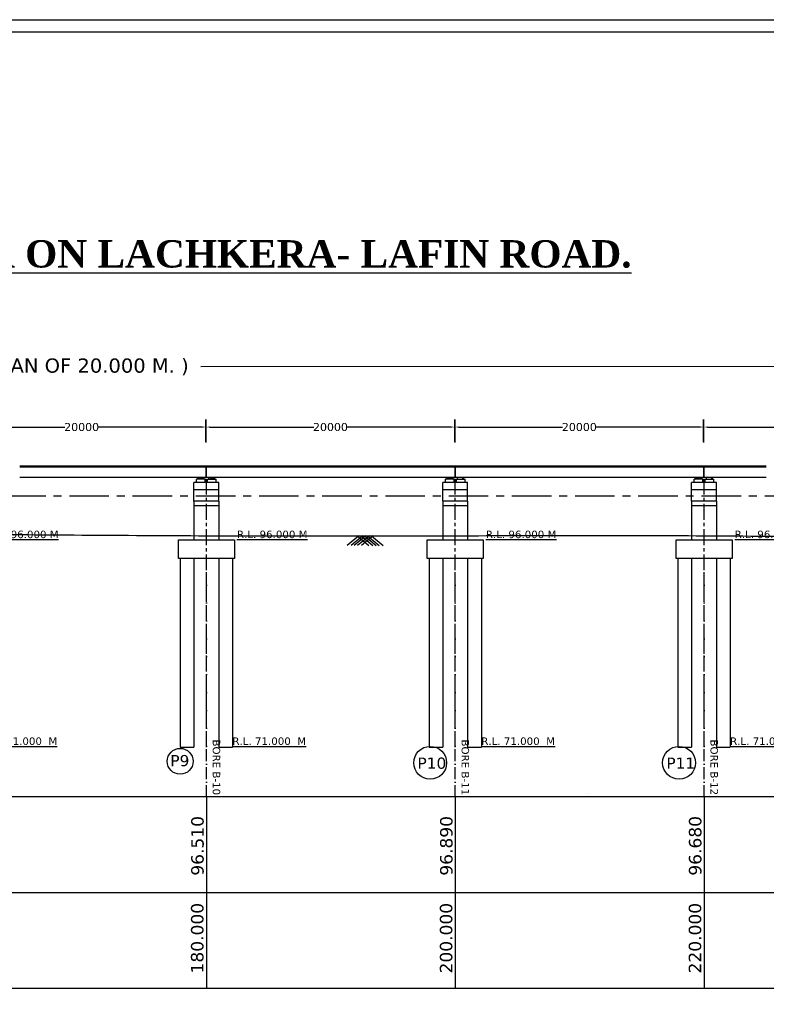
# Model space of a CAD drawing. Header units: millimetres. Extents: x -7746077780 to -3844657605, y -13315294818 to -6656873469.
# Tile 72 of 130: x -3871786291 to -3871756291, y -6657886029 to -6657846438. Entities that reach past the tile are written whole.
import ezdxf

# ---------------------------------------------------------------- set-up
doc = ezdxf.new("R2010")
doc.units = ezdxf.units.MM
doc.header["$MEASUREMENT"] = 0
doc.header["$PDMODE"] = 2
doc.linetypes.add('ACAD_ISO10W100', pattern=[18, 12, -3, 0, -3])
doc.linetypes.add('CENTER', pattern=[50.800000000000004, 31.75, -6.35, 6.35, -6.35])
for name, color, linetype in [('CHAINAGE', 7, 'Continuous'), ('GROUND_LVL', 114, 'Continuous'), ('H.F.L.', 7, 'Continuous'), ('SECTION', 7, 'Continuous'), ('TEX', 6, 'Continuous'), ('TEXT', 7, 'Continuous')]:
    doc.layers.add(name, color=color, linetype=linetype)
doc.styles.get("Standard").update_dxf_attribs({"font": 'verdana.ttf', "height": 250})
doc.dimstyles.new('Copy of ISO-25--------4', dxfattribs={"dimtxt": 200, "dimasz": 150, "dimexe": 300, "dimexo": 300, "dimgap": 0.02, "dimtad": 0, "dimtih": 1, "dimtoh": 1, "dimdec": 0, "dimlfac": 4, "dimdsep": 46, "dimtxsty": 'Standard', "dimcen": 150, "dimclrd": 1, "dimclre": 1, "dimclrt": 1, "dimadec": 0, "dimazin": 0, "dimtfac": 1, "dimtdec": 0, "dimtmove": 2, "dimatfit": 3, "dimfxl": 0, "dimarcsym": 0})
pattern_1 = [(45, (-434183.3322410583, -634013.7280435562), (-8.838834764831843, 8.838834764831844), [])]
pattern_2 = [(45.00000000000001, (-1935246516.260648, -3329043393.797543), (-8.838834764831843, 8.838834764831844), [])]

# ---------------------------------------------------------------- blocks, each defined once
blk = doc.blocks.new('*D430')
at = {"layer": 'Defpoints', "color": 0, "ltscale": 20, "transparency": 16777216}
for p in [(-3871778809.489105, -6657862817.984941), (-3871788798.083372, -6657863739.066577), (-3871778809.489105, -6657863707.984941)]:
    blk.add_point(p, dxfattribs=at)
at = {"layer": 'TEX', "color": 1, "lineweight": -2, "ltscale": 20, "transparency": 16777216}
for p, q in [((-3871788798.083372, -6657863439.066577), (-3871788798.083372, -6657862517.984941)), ((-3871788648.083372, -6657862817.984941), (-3871784474.502998, -6657862817.984941)), ((-3871778959.489105, -6657862817.984941), (-3871783133.069479, -6657862817.984941)), ((-3871778809.489105, -6657863407.984941), (-3871778809.489105, -6657862517.984941))]:
    blk.add_line(p, q, dxfattribs=at)
at = {"layer": 'TEX', "color": 1, "ltscale": 20, "transparency": 16777216}
for points in [[(-3871788648.083372, -6657862792.984941), (-3871788648.083372, -6657862842.984941), (-3871788798.083372, -6657862817.984941)], [(-3871778959.489105, -6657862792.984941), (-3871778959.489105, -6657862842.984941), (-3871778809.489105, -6657862817.984941)]]:
    blk.add_solid(points, dxfattribs=at)
at = {"layer": 'TEX', "color": 1, "ltscale": 20, "transparency": 16777216, "insert": (-3871783803.786239, -6657862817.984941), "char_height": 250, "width": 3757.989820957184, "attachment_point": 5}
blk.add_mtext('{\\H1.2857x;20000}', dxfattribs=at)
blk = doc.blocks.new('*D431')
at = {"layer": 'Defpoints', "color": 0, "ltscale": 20, "transparency": 16777216}
for p in [(-3871768809.489105, -6657862817.98494), (-3871778798.083372, -6657863739.066576), (-3871768809.489105, -6657863707.98494)]:
    blk.add_point(p, dxfattribs=at)
at = {"layer": 'TEX', "color": 1, "lineweight": -2, "ltscale": 20, "transparency": 16777216}
for p, q in [((-3871778798.083372, -6657863439.066576), (-3871778798.083372, -6657862517.98494)), ((-3871778648.083372, -6657862817.98494), (-3871774474.502998, -6657862817.98494)), ((-3871768959.489105, -6657862817.98494), (-3871773133.069479, -6657862817.98494)), ((-3871768809.489105, -6657863407.98494), (-3871768809.489105, -6657862517.98494))]:
    blk.add_line(p, q, dxfattribs=at)
at = {"layer": 'TEX', "color": 1, "ltscale": 20, "transparency": 16777216}
for points in [[(-3871778648.083372, -6657862792.98494), (-3871778648.083372, -6657862842.98494), (-3871778798.083372, -6657862817.98494)], [(-3871768959.489105, -6657862792.98494), (-3871768959.489105, -6657862842.98494), (-3871768809.489105, -6657862817.98494)]]:
    blk.add_solid(points, dxfattribs=at)
at = {"layer": 'TEX', "color": 1, "ltscale": 20, "transparency": 16777216, "insert": (-3871773803.786239, -6657862817.98494), "char_height": 250, "width": 3757.989820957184, "attachment_point": 5}
blk.add_mtext('{\\H1.2857x;20000}', dxfattribs=at)
blk = doc.blocks.new('*D432')
at = {"layer": 'Defpoints', "color": 0, "ltscale": 20, "transparency": 16777216}
for p in [(-3871758809.489106, -6657862817.984943), (-3871768798.083372, -6657863739.06658), (-3871758809.489106, -6657863707.984943)]:
    blk.add_point(p, dxfattribs=at)
at = {"layer": 'TEX', "color": 1, "lineweight": -2, "ltscale": 20, "transparency": 16777216}
for p, q in [((-3871768798.083372, -6657863439.06658), (-3871768798.083372, -6657862517.984943)), ((-3871768648.083372, -6657862817.984943), (-3871764474.502998, -6657862817.984943)), ((-3871758959.489106, -6657862817.984943), (-3871763133.069479, -6657862817.984943)), ((-3871758809.489106, -6657863407.984943), (-3871758809.489106, -6657862517.984943))]:
    blk.add_line(p, q, dxfattribs=at)
at = {"layer": 'TEX', "color": 1, "ltscale": 20, "transparency": 16777216}
for points in [[(-3871768648.083372, -6657862792.984943), (-3871768648.083372, -6657862842.984943), (-3871768798.083372, -6657862817.984943)], [(-3871758959.489106, -6657862792.984943), (-3871758959.489106, -6657862842.984943), (-3871758809.489106, -6657862817.984943)]]:
    blk.add_solid(points, dxfattribs=at)
at = {"layer": 'TEX', "color": 1, "ltscale": 20, "transparency": 16777216, "insert": (-3871763803.786239, -6657862817.984943), "char_height": 250, "width": 3757.989820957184, "attachment_point": 5}
blk.add_mtext('{\\H1.2857x;20000}', dxfattribs=at)
blk = doc.blocks.new('*D433')
at = {"layer": 'Defpoints', "color": 0, "ltscale": 20, "transparency": 16777216}
for p in [(-3871748809.489105, -6657862817.984938), (-3871758798.083372, -6657863739.066574), (-3871748809.489105, -6657863707.984938)]:
    blk.add_point(p, dxfattribs=at)
at = {"layer": 'TEX', "color": 1, "lineweight": -2, "ltscale": 20, "transparency": 16777216}
for p, q in [((-3871758798.083372, -6657863439.066574), (-3871758798.083372, -6657862517.984938)), ((-3871758648.083372, -6657862817.984938), (-3871754474.502998, -6657862817.984938)), ((-3871748959.489105, -6657862817.984938), (-3871753133.069479, -6657862817.984938)), ((-3871748809.489105, -6657863407.984938), (-3871748809.489105, -6657862517.984938))]:
    blk.add_line(p, q, dxfattribs=at)
at = {"layer": 'TEX', "color": 1, "ltscale": 20, "transparency": 16777216}
for points in [[(-3871758648.083372, -6657862792.984938), (-3871758648.083372, -6657862842.984938), (-3871758798.083372, -6657862817.984938)], [(-3871748959.489105, -6657862792.984938), (-3871748959.489105, -6657862842.984938), (-3871748809.489105, -6657862817.984938)]]:
    blk.add_solid(points, dxfattribs=at)
at = {"layer": 'TEX', "color": 1, "ltscale": 20, "transparency": 16777216, "insert": (-3871753803.786239, -6657862817.984938), "char_height": 250, "width": 3757.989820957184, "attachment_point": 5}
blk.add_mtext('{\\H1.2857x;20000}', dxfattribs=at)
blk = doc.blocks.new('*D436')
at = {"layer": 'Defpoints', "color": 0, "ltscale": 20, "transparency": 16777216}
for p in [(-3871728797.617582, -6657860377.818653), (-3871868780.004934, -6657864429.066581), (-3871728796.533581, -6657864391.258024)]:
    blk.add_point(p, dxfattribs=at)
at = {"layer": 'TEX', "color": 1, "lineweight": -2, "ltscale": 20, "transparency": 16777216}
for p, q in [((-3871728796.614608, -6657864091.258036), (-3871728797.69861, -6657860077.818664)), ((-3871868780.085962, -6657864129.066592), (-3871868781.169964, -6657860115.627219)), ((-3871868631.088942, -6657860415.586695), (-3871818559.181579, -6657860402.062623)), ((-3871728947.617577, -6657860377.859167), (-3871779019.52494, -6657860391.383239))]:
    blk.add_line(p, q, dxfattribs=at)
at = {"layer": 'TEX', "color": 1, "ltscale": 20, "transparency": 16777216}
for points in [[(-3871868631.095694, -6657860390.586696), (-3871868631.08219, -6657860440.586694), (-3871868781.088936, -6657860415.627209)], [(-3871728947.62433, -6657860352.859168), (-3871728947.610825, -6657860402.859166), (-3871728797.617582, -6657860377.818653)]]:
    blk.add_solid(points, dxfattribs=at)
at = {"layer": 'TEX', "color": 1, "ltscale": 20, "transparency": 16777216, "insert": (-3871798789.353259, -6657860396.722931), "char_height": 250, "width": 54045.81381654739, "attachment_point": 5}
blk.add_mtext('{\\H2.2857x;TOTAL LENGTH OF BRIDGE BETWEEN FACE OF DIRT WALL = 280.000 M. ( 14 SPAN OF 20.000 M. )}', dxfattribs=at)

msp = doc.modelspace()

# ---------------------------------------------------------------- hatches: boundary and pattern name
at = {"linetype": 'Continuous', "ltscale": 0.05}
h = msp.add_hatch(dxfattribs=at)
h.set_pattern_fill('ANSI31', color=252, scale=100, style=0)
h.set_pattern_definition(pattern_1)
h.paths.add_polyline_path([(-3871778886.42355, -6657864841.51366), (-3871778886.42355, -6657864916.51366), (-3871779061.42355, -6657864916.513659), (-3871779061.42355, -6657864841.513659)])
h.paths.add_polyline_path([(-3871779061.42355, -6657864916.51366), (-3871779136.42355, -6657864916.51366), (-3871779136.42355, -6657864841.513659), (-3871779061.42355, -6657864841.513659)])
h = msp.add_hatch(dxfattribs=at)
h.set_pattern_fill('ANSI31', color=252, scale=100, style=0)
h.set_pattern_definition(pattern_1)
h.paths.add_polyline_path([(-3871778886.42355, -6657864841.51366), (-3871778886.42355, -6657864916.51366), (-3871779061.42355, -6657864916.513659), (-3871779061.42355, -6657864841.513659)])
h.paths.add_polyline_path([(-3871779061.42355, -6657864916.51366), (-3871779136.42355, -6657864916.51366), (-3871779136.42355, -6657864841.513659), (-3871779061.42355, -6657864841.513659)])
h = msp.add_hatch(dxfattribs=at)
h.set_pattern_fill('ANSI31', color=252, scale=100, style=0)
h.set_pattern_definition(pattern_2)
h.paths.add_polyline_path([(-3871778696.397799, -6657864841.51366), (-3871778696.397799, -6657864916.51366), (-3871778521.397799, -6657864916.513659), (-3871778521.397799, -6657864841.513659)])
h.paths.add_polyline_path([(-3871778521.397799, -6657864916.51366), (-3871778446.397799, -6657864916.51366), (-3871778446.397799, -6657864841.513659), (-3871778521.397799, -6657864841.513659)])
h = msp.add_hatch(dxfattribs=at)
h.set_pattern_fill('ANSI31', color=252, scale=100, style=0)
h.set_pattern_definition(pattern_2)
h.paths.add_polyline_path([(-3871778696.397799, -6657864841.51366), (-3871778696.397799, -6657864916.51366), (-3871778521.397799, -6657864916.513659), (-3871778521.397799, -6657864841.513659)])
h.paths.add_polyline_path([(-3871778521.397799, -6657864916.51366), (-3871778446.397799, -6657864916.51366), (-3871778446.397799, -6657864841.513659), (-3871778521.397799, -6657864841.513659)])
h = msp.add_hatch(dxfattribs=at)
h.set_pattern_fill('ANSI31', color=252, scale=100, style=0)
h.set_pattern_definition([(45, (-424183.3322410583, -634013.7280550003), (-8.838834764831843, 8.838834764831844), [])])
h.paths.add_polyline_path([(-3871768886.42355, -6657864841.513672), (-3871768886.42355, -6657864916.513672), (-3871769061.42355, -6657864916.51367), (-3871769061.42355, -6657864841.51367)])
h.paths.add_polyline_path([(-3871769061.42355, -6657864916.513672), (-3871769136.42355, -6657864916.513672), (-3871769136.42355, -6657864841.51367), (-3871769061.42355, -6657864841.51367)])
h = msp.add_hatch(dxfattribs=at)
h.set_pattern_fill('ANSI31', color=252, scale=100, style=0)
h.set_pattern_definition([(45.00000000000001, (-1935236516.260648, -3329043393.797554), (-8.838834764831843, 8.838834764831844), [])])
h.paths.add_polyline_path([(-3871768696.397799, -6657864841.513672), (-3871768696.397799, -6657864916.513672), (-3871768521.397799, -6657864916.51367), (-3871768521.397799, -6657864841.51367)])
h.paths.add_polyline_path([(-3871768521.397799, -6657864916.513672), (-3871768446.397799, -6657864916.513672), (-3871768446.397799, -6657864841.51367), (-3871768521.397799, -6657864841.51367)])
h = msp.add_hatch(dxfattribs=at)
h.set_pattern_fill('ANSI31', color=252, scale=100, style=0)
h.set_pattern_definition([(45, (-414183.3322410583, -634013.7280750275), (-8.838834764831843, 8.838834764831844), [])])
h.paths.add_polyline_path([(-3871758886.42355, -6657864841.513692), (-3871758886.42355, -6657864916.513692), (-3871759061.42355, -6657864916.51369), (-3871759061.42355, -6657864841.51369)])
h.paths.add_polyline_path([(-3871759061.42355, -6657864916.513692), (-3871759136.42355, -6657864916.513692), (-3871759136.42355, -6657864841.51369), (-3871759061.42355, -6657864841.51369)])
h = msp.add_hatch(dxfattribs=at)
h.set_pattern_fill('ANSI31', color=252, scale=100, style=0)
h.set_pattern_definition([(45.00000000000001, (-1935226516.260648, -3329043393.797574), (-8.838834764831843, 8.838834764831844), [])])
h.paths.add_polyline_path([(-3871758696.397799, -6657864841.513692), (-3871758696.397799, -6657864916.513692), (-3871758521.397799, -6657864916.51369), (-3871758521.397799, -6657864841.51369)])
h.paths.add_polyline_path([(-3871758521.397799, -6657864916.513692), (-3871758446.397799, -6657864916.513692), (-3871758446.397799, -6657864841.51369), (-3871758521.397799, -6657864841.51369)])

# ---------------------------------------------------------------- linework, layer by layer
at = {"color": 252, "linetype": 'Continuous', "ltscale": 0.05}
for p, q in [((-3871778796.410647, -6657864391.491424), (-3871786286.410647, -6657864391.491424)), ((-3871778796.410648, -6657864429.066585), (-3871786286.410647, -6657864429.066583)), ((-3871778796.410675, -6657864841.303206), (-3871778796.410675, -6657864391.491381)), ((-3871778796.410675, -6657864841.303206), (-3871778796.410675, -6657864391.491381)), ((-3871778796.410667, -6657864841.303218), (-3871778796.410666, -6657864391.491381)), ((-3871778796.410667, -6657864841.303218), (-3871778796.410666, -6657864391.491381)), ((-3871778796.410646, -6657864841.513692), (-3871778796.410646, -6657864391.491424)), ((-3871776296.410648, -6657864391.491392), (-3871778786.410684, -6657864391.491391)), ((-3871776296.410648, -6657864391.491392), (-3871778786.410684, -6657864391.491391)), ((-3871776296.410647, -6657864391.491394), (-3871778786.410684, -6657864391.491394)), ((-3871776296.410647, -6657864391.491394), (-3871778786.410684, -6657864391.491394)), ((-3871778786.410683, -6657864841.513669), (-3871778786.410684, -6657864391.491395)), ((-3871778786.410683, -6657864841.513669), (-3871778786.410684, -6657864391.491395)), ((-3871776296.410649, -6657864429.066553), (-3871778786.410684, -6657864429.066554)), ((-3871776296.410649, -6657864429.066553), (-3871778786.410684, -6657864429.066554)), ((-3871776296.410648, -6657864429.066555), (-3871778786.410684, -6657864429.066555)), ((-3871776296.410648, -6657864429.066555), (-3871778786.410684, -6657864429.066555)), ((-3871778786.410675, -6657864841.513661), (-3871778786.410675, -6657864391.491395)), ((-3871778786.410675, -6657864841.513661), (-3871778786.410675, -6657864391.491395)), ((-3871768796.410647, -6657864391.491392), (-3871776286.410647, -6657864391.491392)), ((-3871768796.410647, -6657864391.491392), (-3871776286.410647, -6657864391.491392)), ((-3871768796.410648, -6657864429.066553), (-3871776286.410647, -6657864429.066551)), ((-3871768796.410648, -6657864429.066553), (-3871776286.410647, -6657864429.066551)), ((-3871768796.410675, -6657864841.303218), (-3871768796.410675, -6657864391.491392)), ((-3871768796.410667, -6657864841.303229), (-3871768796.410666, -6657864391.491392)), ((-3871768796.410646, -6657864841.51366), (-3871768796.410646, -6657864391.491392)), ((-3871768796.410646, -6657864841.51366), (-3871768796.410646, -6657864391.491392)), ((-3871766296.410648, -6657864391.491404), (-3871768786.410684, -6657864391.491403)), ((-3871766296.410647, -6657864391.491405), (-3871768786.410684, -6657864391.491405)), ((-3871768786.410683, -6657864841.51368), (-3871768786.410684, -6657864391.491406)), ((-3871766296.410649, -6657864429.066565), (-3871768786.410684, -6657864429.066566)), ((-3871766296.410648, -6657864429.066566), (-3871768786.410684, -6657864429.066566)), ((-3871768786.410675, -6657864841.513673), (-3871768786.410675, -6657864391.491406)), ((-3871758796.410647, -6657864391.491404), (-3871766286.410647, -6657864391.491404)), ((-3871758796.410648, -6657864429.066565), (-3871766286.410647, -6657864429.066563)), ((-3871758796.410675, -6657864841.303238), (-3871758796.410675, -6657864391.491412)), ((-3871758796.410667, -6657864841.303249), (-3871758796.410666, -6657864391.491412)), ((-3871758796.410646, -6657864841.513672), (-3871758796.410646, -6657864391.491404)), ((-3871756296.410648, -6657864391.491424), (-3871758786.410684, -6657864391.491423)), ((-3871758786.410683, -6657864841.5137), (-3871758786.410684, -6657864391.491426)), ((-3871756296.410647, -6657864391.491426), (-3871758786.410684, -6657864391.491426)), ((-3871756296.410649, -6657864429.066585), (-3871758786.410684, -6657864429.066586)), ((-3871756296.410648, -6657864429.066586), (-3871758786.410684, -6657864429.066586)), ((-3871758786.410675, -6657864841.513693), (-3871758786.410675, -6657864391.491426)), ((-3871778796.410647, -6657864841.513692), (-3871786286.410647, -6657864841.513694)), ((-3871779136.42355, -6657864916.513659), (-3871779136.42355, -6657864841.513659)), ((-3871779136.42355, -6657864841.513659), (-3871778886.423549, -6657864841.513659)), ((-3871779136.42355, -6657864916.513659), (-3871779136.42355, -6657864841.513659)), ((-3871779136.42355, -6657864841.513659), (-3871778886.423549, -6657864841.513659)), ((-3871778886.42355, -6657864916.51366), (-3871778886.42355, -6657864841.51366)), ((-3871778886.42355, -6657864916.51366), (-3871778886.42355, -6657864841.51366)), ((-3871776296.410648, -6657864841.51366), (-3871778786.410684, -6657864841.51366)), ((-3871776296.410648, -6657864841.51366), (-3871778786.410684, -6657864841.51366)), ((-3871776296.410647, -6657864841.513662), (-3871778786.410684, -6657864841.513662)), ((-3871776296.410647, -6657864841.513662), (-3871778786.410684, -6657864841.513662)), ((-3871778696.397799, -6657864916.51366), (-3871778696.397799, -6657864841.51366)), ((-3871778696.397799, -6657864916.51366), (-3871778696.397799, -6657864841.51366)), ((-3871778446.397799, -6657864916.513659), (-3871778446.397799, -6657864841.513659)), ((-3871778446.397799, -6657864916.513659), (-3871778446.397799, -6657864841.513659)), ((-3871768796.410647, -6657864841.51366), (-3871776286.410647, -6657864841.513662)), ((-3871768796.410647, -6657864841.51366), (-3871776286.410647, -6657864841.513662)), ((-3871769136.42355, -6657864916.51367), (-3871769136.42355, -6657864841.51367)), ((-3871769136.42355, -6657864841.51367), (-3871768886.423549, -6657864841.51367)), ((-3871768886.42355, -6657864916.513672), (-3871768886.42355, -6657864841.513672)), ((-3871766296.410648, -6657864841.513672), (-3871768786.410684, -6657864841.513672)), ((-3871766296.410647, -6657864841.513674), (-3871768786.410684, -6657864841.513674)), ((-3871768696.397799, -6657864916.513672), (-3871768696.397799, -6657864841.513672)), ((-3871768446.397799, -6657864916.51367), (-3871768446.397799, -6657864841.51367)), ((-3871758796.410647, -6657864841.513672), (-3871766286.410647, -6657864841.513674)), ((-3871759136.42355, -6657864916.51369), (-3871759136.42355, -6657864841.51369)), ((-3871759136.42355, -6657864841.51369), (-3871758886.423549, -6657864841.51369)), ((-3871758886.42355, -6657864916.513692), (-3871758886.42355, -6657864841.513692)), ((-3871756296.410648, -6657864841.513692), (-3871758786.410684, -6657864841.513692)), ((-3871756296.410647, -6657864841.513694), (-3871758786.410684, -6657864841.513694)), ((-3871758696.397799, -6657864916.513692), (-3871758696.397799, -6657864841.513692)), ((-3871758446.397799, -6657864916.51369), (-3871758446.397799, -6657864841.51369)), ((-3871779291.410676, -6657865791.353549), (-3871779291.410676, -6657865041.35355)), ((-3871778291.410674, -6657865041.35355), (-3871779291.410676, -6657865041.35355)), ((-3871779291.410676, -6657865791.353549), (-3871779291.410676, -6657865041.35355)), ((-3871778291.410674, -6657865041.35355), (-3871779291.410676, -6657865041.35355)), ((-3871778466.410675, -6657865041.35355), (-3871779241.410675, -6657865041.35355)), ((-3871778466.410675, -6657865041.35355), (-3871779241.410675, -6657865041.35355)), ((-3871778836.410675, -6657864916.513659), (-3871779186.436424, -6657864916.513659)), ((-3871779186.436424, -6657865041.35355), (-3871779186.436424, -6657864916.513659)), ((-3871778836.410675, -6657864916.513659), (-3871779186.436424, -6657864916.513659)), ((-3871779186.436424, -6657865041.35355), (-3871779186.436424, -6657864916.513659)), ((-3871778836.410675, -6657865041.35355), (-3871778836.410675, -6657864916.513659)), ((-3871778836.410675, -6657865041.35355), (-3871778836.410675, -6657864916.513659)), ((-3871778746.410673, -6657864916.513659), (-3871778396.384924, -6657864916.513659)), ((-3871778746.410673, -6657865041.35355), (-3871778746.410673, -6657864916.513659)), ((-3871778746.410673, -6657864916.513659), (-3871778396.384924, -6657864916.513659)), ((-3871778746.410673, -6657865041.35355), (-3871778746.410673, -6657864916.513659)), ((-3871778396.384924, -6657865041.35355), (-3871778396.384924, -6657864916.513659)), ((-3871778396.384924, -6657865041.35355), (-3871778396.384924, -6657864916.513659)), ((-3871778291.410674, -6657865791.35355), (-3871778291.410674, -6657865041.35355)), ((-3871778291.410674, -6657865791.35355), (-3871778291.410674, -6657865041.35355)), ((-3871769291.410676, -6657865791.35356), (-3871769291.410676, -6657865041.353561)), ((-3871768291.410674, -6657865041.353561), (-3871769291.410676, -6657865041.353561)), ((-3871768466.410675, -6657865041.353561), (-3871769241.410675, -6657865041.353561)), ((-3871768836.410675, -6657864916.51367), (-3871769186.436424, -6657864916.51367)), ((-3871769186.436424, -6657865041.353561), (-3871769186.436424, -6657864916.51367)), ((-3871768836.410675, -6657865041.353561), (-3871768836.410675, -6657864916.51367)), ((-3871768746.410673, -6657864916.51367), (-3871768396.384924, -6657864916.51367)), ((-3871768746.410673, -6657865041.353561), (-3871768746.410673, -6657864916.51367)), ((-3871768396.384924, -6657865041.353561), (-3871768396.384924, -6657864916.51367)), ((-3871768291.410674, -6657865791.353561), (-3871768291.410674, -6657865041.353561)), ((-3871759291.410676, -6657865791.35358), (-3871759291.410676, -6657865041.353581)), ((-3871758291.410674, -6657865041.353581), (-3871759291.410676, -6657865041.353581)), ((-3871758466.410675, -6657865041.353581), (-3871759241.410675, -6657865041.353581)), ((-3871758836.410675, -6657864916.51369), (-3871759186.436424, -6657864916.51369)), ((-3871759186.436424, -6657865041.353581), (-3871759186.436424, -6657864916.51369)), ((-3871758836.410675, -6657865041.353581), (-3871758836.410675, -6657864916.51369)), ((-3871758746.410673, -6657864916.51369), (-3871758396.384924, -6657864916.51369)), ((-3871758746.410673, -6657865041.353581), (-3871758746.410673, -6657864916.51369)), ((-3871758396.384924, -6657865041.353581), (-3871758396.384924, -6657864916.51369)), ((-3871758291.410674, -6657865791.353581), (-3871758291.410674, -6657865041.353581)), ((-3871778291.410673, -6657865341.353551), (-3871779291.410676, -6657865341.353551)), ((-3871778291.410673, -6657865341.353551), (-3871779291.410676, -6657865341.353551)), ((-3871768291.410673, -6657865341.353562), (-3871769291.410676, -6657865341.353562)), ((-3871758291.410673, -6657865341.353582), (-3871759291.410676, -6657865341.353582)), ((-3871778291.410674, -6657865791.353551), (-3871779291.410676, -6657865791.35355)), ((-3871779291.410676, -6657865791.35355), (-3871779291.410676, -6657867357.399905)), ((-3871778291.410674, -6657865791.353551), (-3871779291.410676, -6657865791.35355)), ((-3871779291.410676, -6657865791.35355), (-3871779291.410676, -6657867357.399905)), ((-3871778291.410674, -6657865991.35355), (-3871779291.410675, -6657865991.353554)), ((-3871778291.410674, -6657865991.35355), (-3871779291.410675, -6657865991.353554)), ((-3871778291.410674, -6657865791.353551), (-3871778291.410674, -6657867357.399905)), ((-3871778291.410674, -6657865791.353551), (-3871778291.410674, -6657867357.399905)), ((-3871768291.410674, -6657865791.353562), (-3871769291.410676, -6657865791.353561)), ((-3871769291.410676, -6657865791.353561), (-3871769291.410676, -6657867357.399917)), ((-3871768291.410674, -6657865991.353561), (-3871769291.410675, -6657865991.353565)), ((-3871768291.410674, -6657865791.353562), (-3871768291.410674, -6657867357.399917)), ((-3871758291.410674, -6657865791.353582), (-3871759291.410676, -6657865791.353581)), ((-3871759291.410676, -6657865791.353581), (-3871759291.410676, -6657867357.399937)), ((-3871758291.410674, -6657865991.353581), (-3871759291.410675, -6657865991.353585)), ((-3871758291.410674, -6657865791.353582), (-3871758291.410674, -6657867357.399937)), ((-3871779841.410676, -6657868107.399917), (-3871779841.410666, -6657875690.733249)), ((-3871779841.410676, -6657868107.399917), (-3871779841.410666, -6657875690.733249)), ((-3871779291.410673, -6657868107.399917), (-3871779291.410672, -6657875690.733249)), ((-3871779291.410673, -6657868107.399917), (-3871779291.410672, -6657875690.733249)), ((-3871778291.410677, -6657868107.399917), (-3871778291.410675, -6657875690.733249)), ((-3871778291.410677, -6657868107.399917), (-3871778291.410675, -6657875690.733249)), ((-3871777741.410677, -6657868107.399917), (-3871777741.410674, -6657875690.733249)), ((-3871777741.410677, -6657868107.399917), (-3871777741.410674, -6657875690.733249)), ((-3871769841.410675, -6657868107.399917), (-3871769841.410666, -6657875690.733249)), ((-3871769291.410672, -6657868107.399917), (-3871769291.410672, -6657875690.733249)), ((-3871768291.410677, -6657868107.399917), (-3871768291.410675, -6657875690.733249)), ((-3871767741.410677, -6657868107.399917), (-3871767741.410674, -6657875690.733249)), ((-3871759841.410676, -6657868107.399916), (-3871759841.410666, -6657875690.733249)), ((-3871759291.410672, -6657868107.399916), (-3871759291.410672, -6657875690.733249)), ((-3871758291.410677, -6657868107.399916), (-3871758291.410675, -6657875690.733249)), ((-3871757741.410678, -6657868107.399916), (-3871757741.410674, -6657875690.733249))]:
    msp.add_line(p, q, dxfattribs=at)
at = {"color": 251, "linetype": 'Continuous', "ltscale": 0.05}
for p, q in [((-3871779841.410666, -6657875690.733249), (-3871779291.410668, -6657875690.73325)), ((-3871778291.410672, -6657875690.733249), (-3871777741.410672, -6657875690.73325)), ((-3871769841.410667, -6657875690.733287), (-3871769291.410669, -6657875690.733288)), ((-3871768291.410672, -6657875690.733287), (-3871767741.410672, -6657875690.733288)), ((-3871759841.410667, -6657875690.733274), (-3871759291.410669, -6657875690.733275)), ((-3871758291.410672, -6657875690.733274), (-3871757741.410672, -6657875690.733275))]:
    msp.add_line(p, q, dxfattribs=at)
for points in [[(-3871779916.410677, -6657867357.399905), (-3871777666.410678, -6657867357.399905), (-3871777666.410678, -6657868107.399904), (-3871779916.410677, -6657868107.399904)], [(-3871779916.410677, -6657867357.399905), (-3871777666.410678, -6657867357.399905), (-3871777666.410678, -6657868107.399904), (-3871779916.410677, -6657868107.399904)], [(-3871769916.410677, -6657867357.399917), (-3871767666.410678, -6657867357.399917), (-3871767666.410678, -6657868107.399916), (-3871769916.410677, -6657868107.399916)], [(-3871759916.410677, -6657867357.399937), (-3871757666.410678, -6657867357.399937), (-3871757666.410678, -6657868107.399936), (-3871759916.410677, -6657868107.399936)]]:
    msp.add_lwpolyline(points, close=True, dxfattribs=at)
at = {"layer": 'GROUND_LVL'}
for p, q in [((-3871772661.389867, -6657867192.789019), (-3871773132.017434, -6657867580.80336)), ((-3871772504.119861, -6657867192.789021), (-3871772974.747426, -6657867580.80336)), ((-3871772380.42435, -6657867192.789019), (-3871772851.051918, -6657867580.80336)), ((-3871772727.434434, -6657867192.789019), (-3871772256.806865, -6657867580.80336)), ((-3871772241.266901, -6657867192.789017), (-3871772711.89447, -6657867580.80336)), ((-3871772576.12832, -6657867192.789017), (-3871772105.50075, -6657867580.80336)), ((-3871772089.960786, -6657867192.789019), (-3871772560.588353, -6657867580.80336)), ((-3871772436.97087, -6657867192.789019), (-3871771966.343304, -6657867580.80336)), ((-3871772313.27536, -6657867192.789021), (-3871771842.647793, -6657867580.80336)), ((-3871772156.005353, -6657867192.789019), (-3871771685.377787, -6657867580.80336))]:
    msp.add_line(p, q, dxfattribs=at)
at = {"layer": 'H.F.L.', "color": 1, "linetype": 'CENTER', "ltscale": 50}
msp.add_line((-3871875733.332241, -6657865581.14659), (-3871723603.332241, -6657865581.14659), dxfattribs=at)
at = {"layer": 'SECTION', "color": 6, "ltscale": 20}
msp.add_circle((-3871779844.021481, -6657876257.984871), 519.3107600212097, dxfattribs=at)
at = {"layer": 'TEX', "color": 4, "linetype": 'CENTER', "ltscale": 20}
for p, q in [((-3871778791.410655, -6657875690.733249), (-3871778791.410668, -6657864391.258029)), ((-3871778791.410655, -6657875690.733249), (-3871778791.410668, -6657864391.258029)), ((-3871778791.410667, -6657875690.73325), (-3871778791.410667, -6657864391.258029)), ((-3871778791.410667, -6657875690.73325), (-3871778791.410667, -6657864391.258029)), ((-3871768791.410655, -6657875690.733249), (-3871768791.410668, -6657864391.25804)), ((-3871768791.410667, -6657875690.73325), (-3871768791.410667, -6657864391.25804)), ((-3871758791.410655, -6657875690.733249), (-3871758791.410668, -6657864391.25806)), ((-3871758791.410667, -6657875690.73325), (-3871758791.410667, -6657864391.25806))]:
    msp.add_line(p, q, dxfattribs=at)
at = {"layer": 'TEX', "color": 5, "linetype": 'ACAD_ISO10W100', "ltscale": 40}
for p, q in [((-3871778791.410659, -6657877690.733293), (-3871778791.410658, -6657868650.733293)), ((-3871768791.410659, -6657877690.733293), (-3871768791.410658, -6657868650.733293)), ((-3871758791.410659, -6657877690.733293), (-3871758791.410658, -6657868650.733293))]:
    msp.add_line(p, q, dxfattribs=at)
at = {"layer": 'TEX', "color": 3, "ltscale": 20}
for p, q in [((-3871778791.410659, -6657877690.733218), (-3871778791.410659, -6657885373.216477)), ((-3871778791.410659, -6657877690.73323), (-3871778791.410659, -6657885373.216489)), ((-3871768791.410659, -6657877690.73323), (-3871768791.410659, -6657885373.216489)), ((-3871768791.410659, -6657877690.733241), (-3871768791.410659, -6657885373.2165)), ((-3871758791.410659, -6657877690.73323), (-3871758791.410659, -6657885373.216489)), ((-3871758791.410659, -6657877690.733241), (-3871758791.410659, -6657885373.2165)), ((-3871825058.575176, -6657881531.974871), (-3871721409.854357, -6657881531.974873))]:
    msp.add_line(p, q, dxfattribs=at)
at = {"layer": 'TEX', "color": 0, "ltscale": 20}
for p, q in [((-3871763429.892723, -6657877572.501012), (-3871763429.892723, -6657877572.501012)), ((-3871763429.892723, -6657877690.73325), (-3871763429.892723, -6657877690.733245)), ((-3871763429.892723, -6657877690.73325), (-3871763429.892723, -6657877690.73325))]:
    msp.add_line(p, q, dxfattribs=at)
at = {"layer": 'TEX', "color": 7, "ltscale": 20}
for points in [[(-3871699823.332241, -6657929337.984943), (-3871891773.332241, -6657929337.984943), (-3871891773.332241, -6657846437.984943), (-3871699823.332241, -6657846437.984943)], [(-3871700033.332241, -6657929157.984943), (-3871891383.332241, -6657929157.984943), (-3871891383.332241, -6657846927.984943), (-3871700033.332241, -6657846927.984943)]]:
    msp.add_lwpolyline(points, close=True, dxfattribs=at)
at = {"layer": 'TEX', "color": 3, "ltscale": 20}
msp.add_lwpolyline([(-3871885453.332241, -6657885373.216466), (-3871721409.854357, -6657885373.216501), (-3871721409.854357, -6657877690.73325), (-3871885453.332241, -6657877690.73325)], close=True, dxfattribs=at)
at = {"layer": 'TEX', "color": 6, "ltscale": 20}
for centre in [(-3871769796.133404, -6657876316.074297), (-3871759796.133392, -6657876316.074286)]:
    msp.add_circle(centre, 660, dxfattribs=at)
at = {"layer": 'TEX', "color": 3, "ltscale": 20}
msp.add_spline([(-3871879123.332241, -6657865827.984943), (-3871868791.410659, -6657866180.733207), (-3871858791.410659, -6657866847.399885), (-3871838791.410659, -6657866987.399917), (-3871828791.410665, -6657866987.399906), (-3871808791.410659, -6657867130.73323), (-3871798791.410659, -6657867130.73325), (-3871788791.410659, -6657867130.73325), (-3871778791.410659, -6657867187.399885), (-3871768791.410659, -6657867187.399885), (-3871758791.410667, -6657867187.399885), (-3871748791.410665, -6657867187.399874), (-3871738929.892723, -6657866840.73325), (-3871728791.410659, -6657866330.733248), (-3871721803.332241, -6657865417.984943)], degree=3, dxfattribs=at)

# ---------------------------------------------------------------- texts
at = {"layer": 'CHAINAGE', "color": 241}
for s, p in [('96.510', (-3871778900.060673, -6657880856.802678)), ('96.890', (-3871768900.060673, -6657880856.80269)), ('96.680', (-3871758900.060673, -6657880856.80269))]:
    msp.add_text(s, height=499.9999999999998, rotation=90, dxfattribs=at).set_placement(p)
at = {"layer": 'CHAINAGE', "color": 241, "char_height": 499.9999999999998, "width": 2468.374999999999, "attachment_point": 7, "rotation": 90}
for s, insert in [('180.000', (-3871778898.670113, -6657884788.062444)), ('200.000', (-3871768898.670113, -6657884788.062455)), ('220.000', (-3871758898.670113, -6657884788.062455))]:
    msp.add_mtext(s, dxfattribs=dict(at, insert=insert))
at = {"layer": 'SECTION', "color": 6, "ltscale": 20, "char_height": 450, "width": 1535.994933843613, "attachment_point": 1}
for s, insert in [('P9', (-3871780239.913522, -6657876005.033781)), ('P10', (-3871770307.991936, -6657876107.782077)), ('P11', (-3871760307.991924, -6657876107.782066))]:
    msp.add_mtext(s, dxfattribs=dict(at, insert=insert))
at = {"layer": 'TEX', "attachment_point": 1}
for s, insert, char_height, width in [('{\\fTimes New Roman|b1|i0|c0|p18;\\LCONSTRUCTION OF HIGH LEVEL BRIDGE ACROSS BAGNAI NALLA ON LACHKERA- LAFIN ROAD.}', (-3871841186.988697, -6657855302.496914), 1100, 146125.5115191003), ('{\\H1.4583x;\\LNOTES\\l :-\\P}\\P01. TYPE OF BRIDGE ^I^I         - HIGH LEVEL BRIDGE\\P\\P\\P02. LENGTH OF BRIDGE ^I         - 280.000 M. ( 14SPAN @ 20.000 M EACH C/C) \\P\\P\\P03. OVERALL WIDTH ^I^I         - 8.400 M.\\P\\P\\P04. CLEAR WIDTH^I^I         - 7.500 M.\\P\\P\\P05. FORMATION LEVEL^I^I         - R.L. 104.785 M.\\P\\P\\P06. HIGHEST FLOOD LEVEL^I         - R.L. 101.210 M.\\P\\P\\P07.LOWEST    BED  LEVEL              - R.L. 96.510 M.\\P\\P\\P08.SOFFIT LEVEL            ^I         - R.L. 102.710 M.\\P\\P \\P09.CATCHMENT AREA^I^I         - 569.000 SQ. KM.\\P\\P\\P10. DESIGN VELOCITY^I^I         - 2.870 M/SEC.\\P\\P\\P11. DESIGN DISCHARGE^I         - 2868.167 CUMEC.              \\P\\P\\P12.TYPE OF FOUNDATION^I         -  PILE FOUNDATION.\\P\\P\\P13.FOUNDATION LEVEL^I         - AS PER SHOWN IN DRAWING.\\P\\P\\P14. TYPE OF SUB-STRUCTURE        - PIER              - R.C.C. SOLID CIRCULAR PIER\\P^I^I^I^I^I^IABUTMENT - BOX TYPE\\P\\P15. TYPE OF SUPER STRUCTURE    - R.C.C. T - BEAM  SLAB \\P\\P\\P16. TYPE OF BEARING^I^I         - POT -  PTFE  BEARING\\P\\P\\P17. DESIGN LOADING{\\C1;^I                   }-  ONE LANE OF  CLASS 70R OR TWO LANES \\P^I^I^I^I^I^I FOR CLASS A{\\C1;\\P                                                                \\P}18. SBC FOR ABUTMENT/PIER        - 45 T/M².  \\P\\P\\P19. SBC FOR RETURN^I^I         - 20 T/M².  \\P\\P\\P20. WEARING COAT                           - MASTIC ASHPHALT 75 MM THICK. \\P\\pi-1080,l9717.8,t9717.8;(^IB.C. 50MM+ MASTIC ASPHALT 20MM)\\P\\pi0,l0,tz;\\P21. RAILING  - R.C.C. CRASH BARRIER AS PER STD.DRAWING.\\P\\P\\P21. APPROACH SLAB - R.C.C. STRUCTURAL AS PER APPROVED DRAWING.\\P\\P\\P22. EXPANSION JOINT - STRIPSEAL TYPE EXPANSION JOINT.\\P\\P\\P23. NAME PLATE,   DRAINAGE SPOUT ETC. AS PER MORT&H \\P^I^I^I   SPECIFICATION.\\P\\P                               ', (-3871977977.093441, -6657866156.297498), 360, 51867.6690182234)]:
    msp.add_mtext(s, dxfattribs=dict(at, insert=insert, char_height=char_height, width=width))
at = {"layer": 'TEX', "color": 5, "linetype": 'ACAD_ISO10W100', "ltscale": 40, "char_height": 300, "width": 2800.98933172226, "attachment_point": 3, "rotation": 269.9999999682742}
for s, insert in [('{\\C0;BORE B-10}', (-3871778234.654664, -6657877618.248791)), ('{\\C0;BORE B-11}', (-3871768234.654664, -6657877618.248791)), ('{\\C0;BORE B-12}', (-3871758234.654664, -6657877618.248791))]:
    msp.add_mtext(s, dxfattribs=dict(at, insert=insert))
at = {"layer": 'TEXT', "color": 6, "char_height": 300, "width": 10799.796427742, "attachment_point": 2}
for s, insert in [('{\\LR.L. 96.000 M}', (-3871786144.213744, -6657866984.086813)), ('{\\LR.L. 96.000 M}', (-3871776144.213744, -6657866984.086813)), ('{\\LR.L. 96.000 M}', (-3871766144.213744, -6657866984.086793)), ('{\\LR.L. 96.000 M}', (-3871756144.213744, -6657866984.086813)), ('{\\LR.L. 71.000  M}', (-3871786263.332266, -6657875297.985004)), ('{\\LR.L. 71.000  M}', (-3871776263.332266, -6657875297.984942)), ('{\\LR.L. 71.000  M}', (-3871766263.332266, -6657875297.984981)), ('{\\LR.L. 71.000  M}', (-3871756263.332268, -6657875297.984941))]:
    msp.add_mtext(s, dxfattribs=dict(at, insert=insert))

# ---------------------------------------------------------------- dimensions: what is measured, and where the dimension line sits
at = {"layer": 'TEX', "color": 3, "ltscale": 20}
dim = msp.add_aligned_dim(p1=(-3871868780.004934, -6657864429.06658), p2=(-3871728796.53358, -6657864391.258024), distance=4013.439517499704, text='{\\H2.2857x;TOTAL LENGTH OF BRIDGE BETWEEN FACE OF DIRT WALL = 280.000 M. ( 14 SPAN OF 20.000 M. )}', dimstyle='Copy of ISO-25--------4', override={"dimtxt": 350, "dimfxl": 0.05, "dimarcsym": 2}, dxfattribs=at)
dim.commit()
dim.dimension.update_dxf_attribs({"geometry": '*D436', "text_midpoint": (-3871798789.353259, -6657860396.722931)})
for base, p1, p2, picture, middle in [((-3871778809.489105, -6657862817.984941), (-3871788798.083372, -6657863739.066577), (-3871778809.489105, -6657863707.984941), '*D430', (-3871783803.786239, -6657862817.984941)), ((-3871768809.489105, -6657862817.98494), (-3871778798.083372, -6657863739.066576), (-3871768809.489105, -6657863707.98494), '*D431', (-3871773803.786239, -6657862817.98494)), ((-3871758809.489106, -6657862817.984943), (-3871768798.083372, -6657863739.06658), (-3871758809.489106, -6657863707.984943), '*D432', (-3871763803.786239, -6657862817.984943)), ((-3871748809.489105, -6657862817.984938), (-3871758798.083372, -6657863739.066574), (-3871748809.489105, -6657863707.984938), '*D433', (-3871753803.786239, -6657862817.984938))]:
    dim = msp.add_linear_dim(base=base, p1=p1, p2=p2, text='{\\H1.2857x;20000}', dimstyle='Copy of ISO-25--------4', override={"dimtxt": 350, "dimfxl": 0.05, "dimarcsym": 2}, dxfattribs=at)
    dim.commit()
    dim.dimension.update_dxf_attribs({"geometry": picture, "text_midpoint": middle})

doc.saveas('drawing.dxf')
